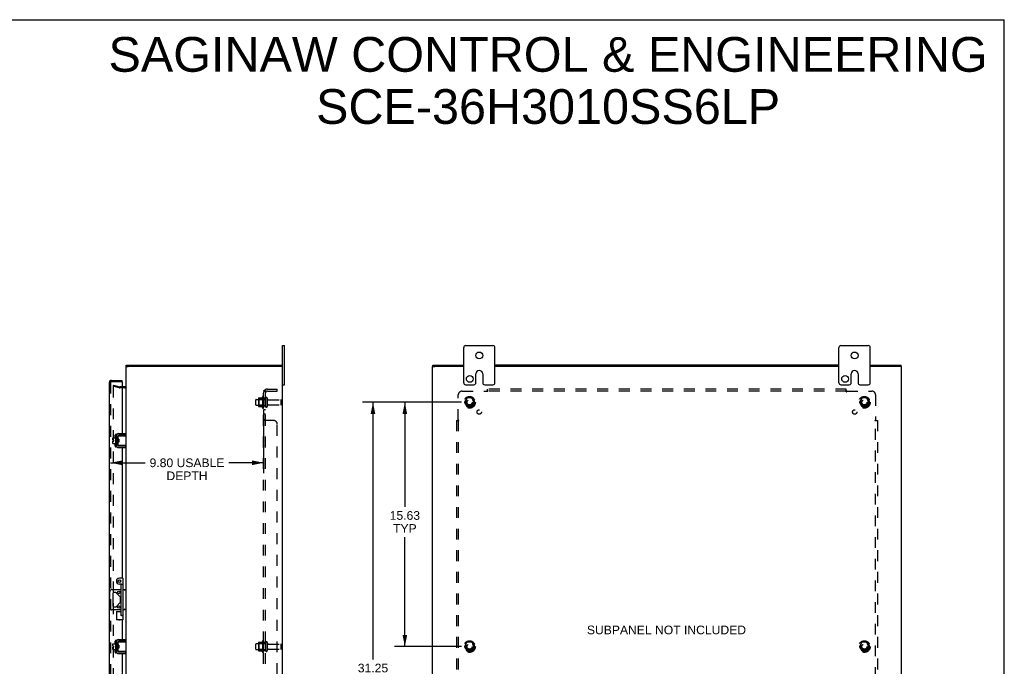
# Model space of a CAD drawing. Header units: inches. Extents: x 0 to 126, y 0 to 81.
# Tile 5 of 5: x 63 to 126, y 40 to 81. Entities that reach past the tile are written whole.
import ezdxf

# ---------------------------------------------------------------- set-up
doc = ezdxf.new("R2010")
doc.units = ezdxf.units.IN
doc.header["$LTSCALE"] = 6.925926
doc.header["$MEASUREMENT"] = 0
doc.linetypes.add('HIDDEN', pattern=[0.2, 0.1, -0.1])
doc.layers.get('0').update_dxf_attribs({"linetype": 'CONTINUOUS'})
for name, color, linetype in [('DEFAULT_2', 8, 'HIDDEN'), ('DIMENSIONS', 7, 'CONTINUOUS'), ('DOOR_ASSEMBLY', 7, 'CONTINUOUS'), ('SUBPANEL', 7, 'CONTINUOUS')]:
    doc.layers.add(name, color=color, linetype=linetype)
doc.styles.get("Standard").update_dxf_attribs({"font": 'arial.ttf'})
doc.dimstyles.new('DIMSTYLE_1', dxfattribs={"dimtxt": 0.555556, "dimasz": 0.740741, "dimexe": 0.09, "dimexo": 0.07, "dimgap": 0.0375, "dimtad": 0, "dimtih": 1, "dimtoh": 1, "dimzin": 4, "dimdsep": 46, "dimtxsty": 'Standard', "dimblk": '_FILLED', "dimblk1": '_FILLED', "dimblk2": '_FILLED', "dimcen": 0.09, "dimadec": 3, "dimazin": 1, "dimtfac": 1, "dimtdec": 3, "dimtofl": 0, "dimtmove": 0, "dimatfit": 3, "dimldrblk": '_FILLED', "dimfxl": 0, "dimtolj": 1, "dimtzin": 4, "dimarcsym": 0})

# ---------------------------------------------------------------- blocks, each defined once
blk = doc.blocks.new('_FILLED')
at = {"color": 0, "linetype": 'ByBlock'}
blk.add_solid([(0, 0), (-1, 0.2), (-1, -0.2)], dxfattribs=at)
blk = doc.blocks.new('*D5')
at = {"layer": 'DIMENSIONS', "color": 2, "linetype": 'Continuous'}
for p, q in [((78.562, 56.533), (78.562, 52.471)), ((68.764, 53.138), (70.995, 53.138)), ((78.562, 53.138), (76.332, 53.138))]:
    blk.add_line(p, q, dxfattribs=at)
at = {"layer": 'DIMENSIONS', "color": 2, "linetype": 'Continuous', "xscale": 0.7407407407, "yscale": 0.7407407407, "zscale": 0.7407407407, "rotation": 180}
blk.add_blockref('_FILLED', (68.764, 53.138), dxfattribs=at)
at = {"layer": 'DIMENSIONS', "color": 2, "linetype": 'Continuous', "xscale": 0.7407407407, "yscale": 0.7407407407, "zscale": 0.7407407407}
blk.add_blockref('_FILLED', (78.562, 53.138), dxfattribs=at)
at = {"layer": 'DIMENSIONS', "color": 2, "linetype": 'Continuous', "insert": (73.663, 53.416), "char_height": 0.55556, "width": 4.78108, "attachment_point": 2, "line_spacing_factor": 0.9}
blk.add_mtext('9.80 USABLE\\PDEPTH', dxfattribs=at)
blk = doc.blocks.new('*D10')
at = {"layer": 'DIMENSIONS', "color": 2, "linetype": 'Continuous'}
for p, q in [((91.21, 57.005), (86.926, 57.005)), ((87.593, 57.005), (87.593, 50.325)), ((87.593, 41.38), (87.593, 48.38)), ((91.21, 41.38), (86.926, 41.38))]:
    blk.add_line(p, q, dxfattribs=at)
at = {"layer": 'DIMENSIONS', "color": 2, "linetype": 'Continuous', "xscale": 0.7407407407, "yscale": 0.7407407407, "zscale": 0.7407407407}
for p, rotation in [((87.593, 57.005), 90), ((87.593, 41.38), 270)]:
    blk.add_blockref('_FILLED', p, dxfattribs=dict(at, rotation=rotation))
at = {"layer": 'DIMENSIONS', "color": 2, "linetype": 'Continuous', "insert": (87.593, 50.047), "char_height": 0.5556, "width": 1.94135, "attachment_point": 2, "line_spacing_factor": 0.9}
blk.add_mtext('15.63\\PTYP', dxfattribs=at)
blk = doc.blocks.new('*D11')
at = {"layer": 'DIMENSIONS', "color": 2, "linetype": 'Continuous'}
for p, q in [((91.21, 57.005), (84.888, 57.005)), ((85.555, 57.005), (85.555, 40.565)), ((85.555, 25.755), (85.555, 39.454)), ((91.21, 25.755), (84.888, 25.755))]:
    blk.add_line(p, q, dxfattribs=at)
at = {"layer": 'DIMENSIONS', "color": 2, "linetype": 'Continuous', "xscale": 0.7407407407, "yscale": 0.7407407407, "zscale": 0.7407407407}
for p, rotation in [((85.555, 57.005), 90), ((85.555, 25.755), 270)]:
    blk.add_blockref('_FILLED', p, dxfattribs=dict(at, rotation=rotation))
at = {"layer": 'DIMENSIONS', "color": 2, "linetype": 'Continuous', "insert": (85.555, 40.287), "char_height": 0.5556, "width": 1.94135, "attachment_point": 2, "line_spacing_factor": 0.9}
blk.add_mtext('31.25', dxfattribs=at)

msp = doc.modelspace()

# ---------------------------------------------------------------- linework, layer by layer
at = {"color": 7, "linetype": 'Continuous'}
for p, q in [((0, 81.481), (125.926, 81.481)), ((125.926, 0), (125.926, 81.481)), ((79.762, 60.63), (79.897, 60.63)), ((79.897, 58.13), (79.897, 60.63)), ((91.354, 58.255), (91.354, 60.505)), ((91.479, 60.63), (93.229, 60.63)), ((93.354, 58.255), (93.354, 60.505)), ((115.354, 58.255), (115.354, 60.505)), ((115.479, 60.63), (117.229, 60.63)), ((117.354, 58.255), (117.354, 60.505)), ((69.762, 59.305), (69.907, 59.305)), ((69.782, 59.305), (69.782, 59.38)), ((79.762, 59.305), (79.615, 59.305)), ((79.732, 59.305), (79.732, 59.38)), ((89.354, 59.305), (89.504, 59.305)), ((89.379, 59.305), (89.379, 59.38)), ((119.354, 59.305), (119.204, 59.305)), ((119.329, 59.305), (119.329, 59.38)), ((92.135, 58.255), (92.135, 58.818)), ((92.572, 58.818), (92.572, 58.255)), ((116.135, 58.255), (116.135, 58.818)), ((116.572, 58.818), (116.572, 58.255)), ((79.762, 58.13), (79.897, 58.13)), ((91.479, 58.13), (92.01, 58.13)), ((92.697, 58.13), (93.229, 58.13)), ((115.479, 58.13), (116.01, 58.13)), ((116.697, 58.13), (117.229, 58.13)), ((69.085, 54.799), (69.085, 54.312)), ((69.095, 54.809), (69.115, 54.809)), ((69.125, 54.869), (69.128, 54.869)), ((69.229, 54.838), (69.229, 54.273)), ((69.233, 54.673), (69.233, 54.858)), ((69.243, 54.868), (69.762, 54.868)), ((69.729, 54.898), (69.289, 54.898)), ((69.729, 54.898), (69.729, 55.002)), ((69.762, 54.243), (69.762, 54.868)), ((68.91, 54.589), (68.91, 54.725)), ((68.91, 54.589), (68.978, 54.589)), ((68.91, 54.375), (68.91, 54.521)), ((68.91, 54.521), (68.978, 54.521)), ((68.92, 54.735), (69.085, 54.735)), ((68.92, 54.365), (69.085, 54.365)), ((68.978, 54.521), (68.978, 54.589)), ((69.095, 54.302), (69.115, 54.302)), ((69.125, 54.242), (69.128, 54.242)), ((69.233, 54.667), (69.229, 54.674)), ((69.229, 54.466), (69.236, 54.454)), ((69.233, 54.253), (69.233, 54.438)), ((69.237, 54.568), (69.235, 54.59)), ((69.293, 54.648), (69.243, 54.648)), ((69.293, 54.463), (69.243, 54.463)), ((69.762, 54.243), (69.243, 54.243)), ((69.251, 54.636), (69.244, 54.648)), ((69.256, 54.648), (69.25, 54.638)), ((69.269, 54.463), (69.275, 54.473)), ((69.274, 54.475), (69.281, 54.463)), ((69.287, 54.568), (69.285, 54.589)), ((69.289, 54.213), (69.729, 54.213)), ((69.293, 54.648), (69.293, 54.463)), ((69.69, 54.25), (69.682, 54.253)), ((69.729, 54.213), (69.729, 54.109)), ((68.726, 43.849), (68.726, 44.911)), ((68.851, 45.036), (69.447, 45.036)), ((68.917, 44.783), (68.917, 43.978)), ((69.079, 44.845), (68.979, 44.845)), ((69.389, 44.561), (69.123, 44.827)), ((69.587, 45.036), (69.762, 45.036)), ((69.123, 43.934), (69.389, 44.2)), ((69.407, 44.244), (69.407, 44.517)), ((69.447, 43.724), (68.851, 43.724)), ((68.979, 43.915), (69.079, 43.915)), ((69.762, 43.724), (69.587, 43.724)), ((68.92, 41.56), (69.085, 41.56)), ((69.085, 41.624), (69.085, 41.137)), ((69.095, 41.634), (69.115, 41.634)), ((69.125, 41.694), (69.128, 41.694)), ((69.229, 41.663), (69.229, 41.098)), ((69.233, 41.498), (69.233, 41.683)), ((69.243, 41.693), (69.762, 41.693)), ((69.729, 41.723), (69.289, 41.723)), ((69.729, 41.723), (69.729, 41.827)), ((69.762, 41.068), (69.762, 41.693)), ((68.91, 41.414), (68.91, 41.55)), ((68.91, 41.414), (68.978, 41.414)), ((68.91, 41.2), (68.91, 41.346)), ((68.91, 41.346), (68.978, 41.346)), ((68.92, 41.19), (69.085, 41.19)), ((68.978, 41.346), (68.978, 41.414)), ((69.095, 41.127), (69.115, 41.127)), ((69.125, 41.067), (69.128, 41.067)), ((69.233, 41.492), (69.229, 41.499)), ((69.229, 41.291), (69.236, 41.279)), ((69.233, 41.078), (69.233, 41.263)), ((69.237, 41.393), (69.235, 41.415)), ((69.293, 41.473), (69.243, 41.473)), ((69.293, 41.288), (69.243, 41.288)), ((69.762, 41.068), (69.243, 41.068)), ((69.251, 41.461), (69.244, 41.473)), ((69.256, 41.473), (69.25, 41.463)), ((69.269, 41.288), (69.275, 41.298)), ((69.274, 41.3), (69.281, 41.288)), ((69.287, 41.393), (69.285, 41.414)), ((69.289, 41.038), (69.729, 41.038)), ((69.293, 41.473), (69.293, 41.288)), ((69.69, 41.075), (69.682, 41.078)), ((69.729, 41.038), (69.729, 40.934))]:
    msp.add_line(p, q, dxfattribs=at)
at = {"color": 3, "linetype": 'Continuous'}
for p, q in [((79.762, 22.13), (79.762, 60.63)), ((69.762, 54.868), (69.762, 59.305)), ((69.782, 59.38), (79.732, 59.38)), ((79.607, 59.305), (69.917, 59.305)), ((89.354, 23.455), (89.354, 59.305)), ((89.379, 59.38), (91.354, 59.38)), ((91.354, 59.305), (89.509, 59.305)), ((115.354, 59.38), (93.354, 59.38)), ((115.354, 59.305), (93.354, 59.305)), ((117.354, 59.38), (119.329, 59.38)), ((119.199, 59.305), (117.354, 59.305)), ((119.354, 23.455), (119.354, 59.305)), ((69.692, 58.005), (69.514, 58.005)), ((69.125, 54.869), (69.125, 54.242)), ((69.289, 55.002), (69.729, 55.002)), ((69.762, 41.693), (69.762, 54.243)), ((69.289, 54.109), (69.729, 54.109)), ((69.125, 41.694), (69.125, 41.067)), ((69.289, 41.827), (69.729, 41.827)), ((69.289, 40.934), (69.729, 40.934)), ((69.762, 28.518), (69.762, 41.068))]:
    msp.add_line(p, q, dxfattribs=at)
at = {"color": 7, "linetype": 'Continuous'}
for points in [[(69.682, 54.858), (69.69, 54.86), (69.693, 54.862), (69.696, 54.863), (69.699, 54.864), (69.702, 54.864), (69.705, 54.865), (69.708, 54.866), (69.71, 54.866), (69.713, 54.867), (69.715, 54.867), (69.717, 54.868), (69.719, 54.868), (69.721, 54.868)], [(69.235, 54.59), (69.234, 54.6), (69.234, 54.61), (69.233, 54.62), (69.232, 54.629), (69.232, 54.637), (69.231, 54.645), (69.23, 54.652), (69.23, 54.659), (69.229, 54.665), (69.229, 54.665)], [(69.233, 54.673), (69.233, 54.671), (69.233, 54.669), (69.233, 54.668), (69.233, 54.666), (69.234, 54.665), (69.234, 54.663), (69.234, 54.662), (69.234, 54.66), (69.235, 54.659), (69.235, 54.658), (69.235, 54.657), (69.236, 54.656), (69.236, 54.655), (69.237, 54.654), (69.237, 54.653), (69.238, 54.652), (69.238, 54.651), (69.239, 54.65), (69.239, 54.65), (69.24, 54.649), (69.241, 54.649), (69.241, 54.648), (69.242, 54.648), (69.243, 54.648)], [(69.243, 54.463), (69.242, 54.463), (69.241, 54.462), (69.241, 54.462), (69.24, 54.462), (69.239, 54.461), (69.239, 54.46), (69.238, 54.46), (69.238, 54.459), (69.237, 54.458), (69.237, 54.457), (69.236, 54.456), (69.236, 54.455), (69.235, 54.454), (69.235, 54.453), (69.235, 54.452), (69.234, 54.45), (69.234, 54.449), (69.234, 54.448), (69.234, 54.446), (69.233, 54.445), (69.233, 54.443), (69.233, 54.442), (69.233, 54.44), (69.233, 54.438)], [(69.239, 54.525), (69.238, 54.547), (69.237, 54.568)], [(69.244, 54.463), (69.243, 54.469), (69.243, 54.477), (69.242, 54.486), (69.241, 54.495), (69.241, 54.505), (69.24, 54.515), (69.239, 54.525)], [(69.26, 54.576), (69.26, 54.583), (69.259, 54.591), (69.258, 54.598), (69.257, 54.605), (69.256, 54.611), (69.256, 54.617), (69.255, 54.622), (69.254, 54.626), (69.253, 54.63), (69.252, 54.633), (69.252, 54.635), (69.251, 54.636)], [(69.264, 54.535), (69.263, 54.551), (69.262, 54.56), (69.26, 54.576)], [(69.274, 54.475), (69.273, 54.476), (69.272, 54.478), (69.271, 54.481), (69.271, 54.485), (69.27, 54.489), (69.269, 54.494), (69.268, 54.5), (69.267, 54.506), (69.267, 54.513), (69.266, 54.52), (69.265, 54.528), (69.264, 54.535)], [(69.285, 54.589), (69.284, 54.6), (69.284, 54.61), (69.283, 54.62), (69.282, 54.629), (69.282, 54.637), (69.281, 54.645), (69.281, 54.648)], [(69.289, 54.525), (69.288, 54.546), (69.287, 54.568)], [(69.293, 54.476), (69.293, 54.476), (69.292, 54.485), (69.291, 54.494), (69.291, 54.504), (69.29, 54.514), (69.289, 54.525)], [(69.721, 54.243), (69.719, 54.243), (69.717, 54.243), (69.715, 54.243), (69.713, 54.244), (69.71, 54.244), (69.708, 54.245), (69.705, 54.245), (69.702, 54.246), (69.699, 54.247), (69.696, 54.248), (69.693, 54.249), (69.69, 54.25)], [(69.756, 45.036), (69.753, 45.036), (69.749, 45.034), (69.744, 45.032), (69.74, 45.03), (69.735, 45.026), (69.729, 45.023), (69.724, 45.019), (69.718, 45.015), (69.712, 45.01), (69.706, 45.006), (69.7, 45.001), (69.694, 44.996), (69.687, 44.991), (69.681, 44.986), (69.675, 44.981), (69.669, 44.976)], [(69.687, 43.769), (69.675, 43.779), (69.669, 43.784)], [(69.756, 43.724), (69.753, 43.725), (69.749, 43.726), (69.744, 43.728), (69.74, 43.731), (69.735, 43.734), (69.729, 43.738), (69.724, 43.742), (69.718, 43.746), (69.712, 43.75), (69.706, 43.755), (69.7, 43.76), (69.694, 43.765), (69.687, 43.769)], [(69.682, 41.683), (69.69, 41.685), (69.693, 41.687), (69.696, 41.688), (69.699, 41.689), (69.702, 41.689), (69.705, 41.69), (69.708, 41.691), (69.71, 41.691), (69.713, 41.692), (69.715, 41.692), (69.717, 41.693), (69.719, 41.693), (69.721, 41.693)], [(69.235, 41.415), (69.234, 41.425), (69.234, 41.435), (69.233, 41.445), (69.232, 41.454), (69.232, 41.462), (69.231, 41.47), (69.23, 41.477), (69.23, 41.484), (69.229, 41.49), (69.229, 41.49)], [(69.233, 41.498), (69.233, 41.496), (69.233, 41.494), (69.233, 41.493), (69.233, 41.491), (69.234, 41.49), (69.234, 41.488), (69.234, 41.487), (69.234, 41.485), (69.235, 41.484), (69.235, 41.483), (69.235, 41.482), (69.236, 41.481), (69.236, 41.48), (69.237, 41.479), (69.237, 41.478), (69.238, 41.477), (69.238, 41.476), (69.239, 41.475), (69.239, 41.475), (69.24, 41.474), (69.241, 41.474), (69.241, 41.473), (69.242, 41.473), (69.243, 41.473)], [(69.243, 41.288), (69.242, 41.288), (69.241, 41.287), (69.241, 41.287), (69.24, 41.287), (69.239, 41.286), (69.239, 41.285), (69.238, 41.285), (69.238, 41.284), (69.237, 41.283), (69.237, 41.282), (69.236, 41.281), (69.236, 41.28), (69.235, 41.279), (69.235, 41.278), (69.235, 41.277), (69.234, 41.275), (69.234, 41.274), (69.234, 41.273), (69.234, 41.271), (69.233, 41.27), (69.233, 41.268), (69.233, 41.267), (69.233, 41.265), (69.233, 41.263)], [(69.239, 41.35), (69.238, 41.372), (69.237, 41.393)], [(69.244, 41.288), (69.243, 41.294), (69.243, 41.302), (69.242, 41.311), (69.241, 41.32), (69.241, 41.33), (69.24, 41.34), (69.239, 41.35)], [(69.26, 41.401), (69.26, 41.408), (69.259, 41.416), (69.258, 41.423), (69.257, 41.43), (69.256, 41.436), (69.256, 41.442), (69.255, 41.447), (69.254, 41.451), (69.253, 41.455), (69.252, 41.458), (69.252, 41.46), (69.251, 41.461)], [(69.264, 41.36), (69.263, 41.376), (69.262, 41.385), (69.26, 41.401)], [(69.274, 41.3), (69.273, 41.301), (69.272, 41.303), (69.271, 41.306), (69.271, 41.31), (69.27, 41.314), (69.269, 41.319), (69.268, 41.325), (69.267, 41.331), (69.267, 41.338), (69.266, 41.345), (69.265, 41.353), (69.264, 41.36)], [(69.285, 41.414), (69.284, 41.425), (69.284, 41.435), (69.283, 41.445), (69.282, 41.454), (69.282, 41.462), (69.281, 41.47), (69.281, 41.473)], [(69.289, 41.35), (69.288, 41.371), (69.287, 41.393)], [(69.293, 41.301), (69.293, 41.301), (69.292, 41.31), (69.291, 41.319), (69.291, 41.329), (69.29, 41.339), (69.289, 41.35)], [(69.721, 41.068), (69.719, 41.068), (69.717, 41.068), (69.715, 41.068), (69.713, 41.069), (69.71, 41.069), (69.708, 41.07), (69.705, 41.07), (69.702, 41.071), (69.699, 41.072), (69.696, 41.073), (69.693, 41.074), (69.69, 41.075)]]:
    msp.add_lwpolyline(points, dxfattribs=at)
for centre, radius in [((92.354, 60.005), 0.219), ((116.354, 60.005), 0.219), ((91.745, 58.505), 0.219), ((115.745, 58.505), 0.219), ((69.298, 44.845), 0.08), ((69.298, 43.915), 0.08)]:
    msp.add_circle(centre, radius, dxfattribs=at)
for centre, radius, start, end in [((91.479, 60.505), 0.125, 90, 180), ((93.229, 60.505), 0.125, 0, 90), ((115.479, 60.505), 0.125, 90, 180), ((117.229, 60.505), 0.125, 0, 90), ((92.354, 58.818), 0.219, 0, 180), ((116.354, 58.818), 0.219, 0, 180), ((91.479, 58.255), 0.125, 180, 270), ((92.01, 58.255), 0.125, 270.00009, 360), ((92.697, 58.255), 0.125, 180, 269.99991), ((93.229, 58.255), 0.125, 270, 360), ((115.479, 58.255), 0.125, 180, 270), ((116.01, 58.255), 0.125, 270.00009, 360), ((116.697, 58.255), 0.125, 180, 269.99991), ((117.229, 58.255), 0.125, 270, 360), ((69.095, 54.799), 0.01, 90, 180), ((69.115, 54.799), 0.01, 0, 90), ((69.289, 54.838), 0.06, 90, 180), ((69.243, 54.858), 0.01, 90, 144.8477), ((68.92, 54.725), 0.01, 90, 180), ((68.92, 54.375), 0.01, 180, 270), ((69.095, 54.312), 0.01, 180, 270), ((69.115, 54.312), 0.01, 270, 360), ((69.289, 54.273), 0.06, 180, 270), ((69.243, 54.253), 0.01, 180, 189.02248), ((69.243, 54.253), 0.01, 214.70761, 270), ((68.851, 44.911), 0.125, 90, 180), ((68.979, 44.783), 0.0625, 90, 180), ((69.079, 44.783), 0.0625, 45, 90), ((69.344, 44.517), 0.0625, 0, 45), ((69.344, 44.244), 0.0625, 315, 360), ((68.851, 43.849), 0.125, 180, 270), ((68.979, 43.978), 0.0625, 180, 270), ((69.079, 43.978), 0.0625, 270, 315), ((68.92, 41.55), 0.01, 90, 180), ((69.095, 41.624), 0.01, 90, 180), ((69.115, 41.624), 0.01, 0, 90), ((69.289, 41.663), 0.06, 90, 180), ((69.243, 41.683), 0.01, 90, 144.8477), ((68.92, 41.2), 0.01, 180, 270), ((69.095, 41.137), 0.01, 180, 270), ((69.115, 41.137), 0.01, 270, 360), ((69.289, 41.098), 0.06, 180, 270), ((69.243, 41.078), 0.01, 214.84384, 270)]:
    msp.add_arc(centre, radius, start, end, dxfattribs=at)
at = {"color": 3, "linetype": 'Continuous'}
for centre, radius, start, end in [((69.692, 58.075), 0.07, 270, 360), ((69.289, 54.838), 0.164, 90, 180), ((69.289, 54.273), 0.164, 180, 270), ((69.289, 41.663), 0.164, 90, 180), ((69.289, 41.098), 0.164, 180, 270)]:
    msp.add_arc(centre, radius, start, end, dxfattribs=at)
at = {"layer": 'DEFAULT_2', "color": 8, "linetype": 'HIDDEN'}
for p, q in [((68.969, 58.11), (68.95, 58.037)), ((69.334, 57.934), (68.95, 58.037)), ((68.95, 58.007), (68.95, 58.005)), ((68.95, 58.005), (68.95, 24.756)), ((68.969, 58.025), (68.968, 58.025)), ((68.969, 58.11), (69.354, 58.007)), ((69.514, 58.005), (69.364, 58.005)), ((69.692, 57.93), (69.364, 57.93)), ((78.492, 57.361), (78.492, 56.65)), ((78.562, 57.339), (78.562, 56.671)), ((78.062, 56.848), (78.062, 57.163)), ((78.092, 57.193), (78.687, 57.193)), ((78.092, 56.818), (78.687, 56.818)), ((78.226, 57.261), (78.226, 56.75)), ((78.246, 57.189), (78.226, 57.209)), ((78.246, 56.822), (78.226, 56.802)), ((78.237, 57.283), (78.465, 57.283)), ((78.237, 56.728), (78.465, 56.728)), ((78.246, 57.189), (78.246, 56.822)), ((78.542, 57.189), (78.246, 57.189)), ((78.542, 56.822), (78.246, 56.822)), ((78.542, 57.189), (78.562, 57.209)), ((78.542, 57.189), (78.542, 56.822)), ((78.542, 56.822), (78.562, 56.802)), ((78.687, 57.263), (78.687, 56.748)), ((78.797, 57.263), (78.797, 56.748)), ((78.86, 57.17), (79.657, 57.17)), ((78.86, 56.84), (79.657, 56.84)), ((79.687, 56.87), (79.687, 57.14)), ((91.566, 57.278), (91.411, 57.01)), ((91.411, 57), (91.566, 56.733)), ((91.883, 57.283), (91.574, 57.283)), ((91.883, 56.728), (91.574, 56.728)), ((92.046, 57.01), (91.892, 57.278)), ((91.892, 56.733), (92.046, 57)), ((116.816, 57.278), (116.661, 57.01)), ((116.661, 57), (116.816, 56.733)), ((117.133, 57.283), (116.824, 57.283)), ((117.133, 56.728), (116.824, 56.728)), ((117.296, 57.01), (117.142, 57.278)), ((117.142, 56.733), (117.296, 57)), ((78.092, 41.568), (78.687, 41.568)), ((78.226, 41.636), (78.226, 41.125)), ((78.246, 41.564), (78.226, 41.584)), ((78.237, 41.658), (78.465, 41.658)), ((78.542, 41.564), (78.246, 41.564)), ((78.246, 41.564), (78.246, 41.197)), ((78.492, 41.736), (78.492, 41.025)), ((78.542, 41.564), (78.562, 41.584)), ((78.542, 41.564), (78.542, 41.197)), ((78.562, 41.714), (78.562, 41.046)), ((78.687, 41.638), (78.687, 41.123)), ((78.797, 41.638), (78.797, 41.123)), ((91.566, 41.653), (91.411, 41.385)), ((91.883, 41.658), (91.574, 41.658)), ((92.046, 41.385), (91.892, 41.653)), ((116.816, 41.653), (116.661, 41.385)), ((117.133, 41.658), (116.824, 41.658)), ((117.296, 41.385), (117.142, 41.653)), ((78.062, 41.223), (78.062, 41.538)), ((78.092, 41.193), (78.687, 41.193)), ((78.246, 41.197), (78.226, 41.177)), ((78.237, 41.103), (78.465, 41.103)), ((78.542, 41.197), (78.246, 41.197)), ((78.542, 41.197), (78.562, 41.177)), ((78.86, 41.545), (79.657, 41.545)), ((78.86, 41.215), (79.657, 41.215)), ((79.687, 41.245), (79.687, 41.515)), ((91.411, 41.375), (91.566, 41.108)), ((91.883, 41.103), (91.574, 41.103)), ((91.892, 41.108), (92.046, 41.375)), ((116.661, 41.375), (116.816, 41.108)), ((117.133, 41.103), (116.824, 41.103)), ((117.142, 41.108), (117.296, 41.375))]:
    msp.add_line(p, q, dxfattribs=at)
for points in [[(68.968, 58.025), (68.966, 58.025), (68.964, 58.024), (68.962, 58.023), (68.961, 58.023), (68.959, 58.022), (68.957, 58.021), (68.956, 58.019), (68.954, 58.018), (68.953, 58.016), (68.952, 58.014), (68.951, 58.013), (68.951, 58.011), (68.95, 58.009), (68.95, 58.007)], [(68.974, 58.024), (68.972, 58.025), (68.97, 58.025), (68.969, 58.025)]]:
    msp.add_lwpolyline(points, dxfattribs=at)
for centre, radius in [((91.729, 57.005), 0.372), ((91.729, 57.005), 0.356), ((91.729, 57.005), 0.312), ((116.979, 57.005), 0.372), ((116.979, 57.005), 0.356), ((116.979, 57.005), 0.312), ((91.729, 57.005), 0.204), ((91.729, 57.005), 0.188), ((91.729, 57.005), 0.183), ((91.729, 57.005), 0.165), ((116.979, 57.005), 0.204), ((116.979, 57.005), 0.188), ((116.979, 57.005), 0.183), ((116.979, 57.005), 0.165), ((91.729, 41.38), 0.372), ((91.729, 41.38), 0.356), ((91.729, 41.38), 0.312), ((91.729, 41.38), 0.204), ((91.729, 41.38), 0.188), ((91.729, 41.38), 0.183), ((116.979, 41.38), 0.372), ((116.979, 41.38), 0.356), ((116.979, 41.38), 0.312), ((116.979, 41.38), 0.204), ((116.979, 41.38), 0.188), ((116.979, 41.38), 0.183), ((91.729, 41.38), 0.165), ((116.979, 41.38), 0.165)]:
    msp.add_circle(centre, radius, dxfattribs=at)
for centre, radius, start, end in [((69.364, 58.045), 0.115, 255, 270), ((69.364, 58.045), 0.04, 255, 270), ((69.692, 58.075), 0.145, 270, 317.01419), ((79.093, 57.005), 0.698, 149.33687, 156.03207), ((78.524, 57.339), 0.0384, 0, 145.55034), ((78.742, 57.263), 0.055, 0, 180), ((78.092, 57.163), 0.03, 90, 180), ((78.092, 56.848), 0.03, 180, 270), ((78.368, 57.261), 0.141, 174.79195, 180), ((78.368, 56.75), 0.141, 180, 185.20805), ((78.237, 57.273), 0.01, 90, 174.80617), ((78.237, 56.738), 0.01, 185.19383, 270), ((78.446, 57.293), 0.01, 270, 336.03207), ((78.446, 56.718), 0.01, 23.96793, 90), ((79.093, 57.005), 0.698, 203.96793, 210.66313), ((78.524, 56.671), 0.0384, 214.44966, 360), ((78.742, 56.748), 0.055, 180, 360), ((78.86, 57.233), 0.0625, 180, 270), ((78.86, 56.778), 0.0625, 90, 180), ((79.657, 57.14), 0.03, 360, 90), ((79.657, 56.87), 0.03, 270, 0), ((91.42, 57.005), 0.01, 150.01268, 209.98829), ((91.574, 57.273), 0.01, 90.01235, 149.98915), ((91.574, 56.738), 0.01, 210.01204, 269.98872), ((91.883, 57.273), 0.01, 30.01204, 89.98872), ((91.883, 56.738), 0.01, 270.01235, 329.98915), ((92.038, 57.005), 0.01, 330.01268, 29.98829), ((116.67, 57.005), 0.01, 150.01268, 209.98829), ((116.824, 57.273), 0.01, 90.01235, 149.98915), ((116.824, 56.738), 0.01, 210.01204, 269.98872), ((117.133, 57.273), 0.01, 30.01204, 89.98872), ((117.133, 56.738), 0.01, 270.01235, 329.98915), ((117.288, 57.005), 0.01, 330.01268, 29.98829), ((78.092, 41.538), 0.03, 90, 180), ((78.368, 41.636), 0.141, 174.79195, 180), ((78.237, 41.648), 0.01, 90, 174.80617), ((78.446, 41.668), 0.01, 270, 336.03207), ((79.093, 41.38), 0.698, 149.33687, 156.03207), ((78.524, 41.714), 0.0384, 0, 145.55034), ((78.742, 41.638), 0.055, 0, 180), ((78.86, 41.608), 0.0625, 180, 270), ((91.574, 41.648), 0.01, 90.01235, 149.98915), ((91.883, 41.648), 0.01, 30.01204, 89.98872), ((116.824, 41.648), 0.01, 90.01235, 149.98915), ((117.133, 41.648), 0.01, 30.01204, 89.98872), ((78.092, 41.223), 0.03, 180, 270), ((78.368, 41.125), 0.141, 180, 185.20805), ((78.237, 41.113), 0.01, 185.19383, 270), ((78.446, 41.093), 0.01, 23.96793, 90), ((79.093, 41.38), 0.698, 203.96793, 210.66313), ((78.524, 41.046), 0.0384, 214.44966, 360), ((78.742, 41.123), 0.055, 180, 360), ((78.86, 41.153), 0.0625, 90, 180), ((79.657, 41.515), 0.03, 360, 90), ((79.657, 41.245), 0.03, 270, 0), ((91.42, 41.38), 0.01, 150.01268, 209.98829), ((91.574, 41.113), 0.01, 210.01204, 269.98872), ((91.883, 41.113), 0.01, 270.01235, 329.98915), ((92.038, 41.38), 0.01, 330.01268, 29.98829), ((116.67, 41.38), 0.01, 150.01268, 209.98829), ((116.824, 41.113), 0.01, 210.01204, 269.98872), ((117.133, 41.113), 0.01, 270.01235, 329.98915), ((117.288, 41.38), 0.01, 330.01268, 29.98829)]:
    msp.add_arc(centre, radius, start, end, dxfattribs=at)
at = {"layer": 'DOOR_ASSEMBLY', "color": 3, "linetype": 'Continuous'}
for p, q in [((68.689, 58.267), (68.689, 24.494)), ((68.834, 58.412), (69.514, 58.412)), ((69.514, 58.321), (69.514, 55.002)), ((69.073, 54.735), (69.073, 54.912)), ((69.123, 54.962), (69.179, 54.962)), ((69.229, 54.845), (69.229, 54.673)), ((69.514, 54.898), (69.514, 54.868)), ((69.073, 54.199), (69.073, 54.365)), ((69.179, 54.149), (69.123, 54.149)), ((69.229, 54.465), (69.229, 54.266)), ((69.514, 54.243), (69.514, 54.213)), ((69.514, 54.109), (69.514, 45.755)), ((69.514, 43.093), (69.514, 41.827)), ((69.073, 41.56), (69.073, 41.737)), ((69.123, 41.787), (69.179, 41.787)), ((69.229, 41.67), (69.229, 41.498)), ((69.514, 41.723), (69.514, 41.693)), ((69.073, 41.024), (69.073, 41.19)), ((69.179, 40.974), (69.123, 40.974)), ((69.229, 41.29), (69.229, 41.091)), ((69.514, 41.068), (69.514, 41.038)), ((69.514, 40.934), (69.514, 28.652))]:
    msp.add_line(p, q, dxfattribs=at)
at = {"layer": 'DOOR_ASSEMBLY', "color": 8, "linetype": 'HIDDEN'}
for p, q in [((68.764, 58.267), (68.764, 24.494)), ((68.834, 58.337), (69.499, 58.337))]:
    msp.add_line(p, q, dxfattribs=at)
at = {"layer": 'DOOR_ASSEMBLY', "color": 7, "linetype": 'Continuous'}
for p, q in [((69.514, 58.337), (69.499, 58.337)), ((69.514, 58.337), (69.514, 58.412)), ((69.557, 45.755), (69.337, 45.755)), ((69.417, 45.38), (69.337, 45.38)), ((69.447, 43.41), (69.447, 45.35)), ((69.477, 45.38), (69.557, 45.38)), ((69.587, 43.093), (69.587, 45.725)), ((69.149, 43.63), (69.149, 43.093)), ((69.149, 43.63), (69.447, 43.63)), ((69.587, 43.093), (69.149, 43.093)), ((69.469, 43.38), (69.557, 43.38))]:
    msp.add_line(p, q, dxfattribs=at)
for points in [[(69.149, 43.63), (69.15, 43.63), (69.15, 43.63), (69.151, 43.628), (69.171, 43.609)], [(69.171, 43.609), (69.175, 43.605), (69.179, 43.6)], [(69.149, 43.093), (69.15, 43.093), (69.15, 43.094), (69.151, 43.095), (69.171, 43.114)], [(69.171, 43.114), (69.175, 43.118), (69.179, 43.123)], [(69.417, 43.41), (69.423, 43.404), (69.43, 43.398), (69.437, 43.393), (69.443, 43.388), (69.45, 43.385), (69.456, 43.382), (69.463, 43.381), (69.469, 43.38)], [(69.566, 43.114), (69.561, 43.118), (69.557, 43.123)], [(69.587, 43.093), (69.587, 43.093), (69.586, 43.094), (69.585, 43.095), (69.566, 43.114)]]:
    msp.add_lwpolyline(points, dxfattribs=at)
for radius in [0.085, 0.08]:
    msp.add_circle((69.337, 45.568), radius, dxfattribs=at)
at = {"layer": 'DOOR_ASSEMBLY', "color": 3, "linetype": 'Continuous'}
for centre, radius, start, end in [((68.834, 58.267), 0.145, 90, 180), ((69.499, 58.321), 0.0156, 0, 90), ((69.123, 54.912), 0.05, 90, 180), ((69.179, 54.912), 0.05, 87.76172, 90), ((69.123, 54.199), 0.05, 180, 270), ((69.179, 54.199), 0.05, 270, 272.23828), ((69.337, 43.193), 0.109, 246.55599, 293.44401), ((69.123, 41.737), 0.05, 90, 180), ((69.179, 41.737), 0.05, 87.76172, 90), ((69.123, 41.024), 0.05, 180, 270), ((69.179, 41.024), 0.05, 270, 272.23828)]:
    msp.add_arc(centre, radius, start, end, dxfattribs=at)
at = {"layer": 'DOOR_ASSEMBLY', "color": 8, "linetype": 'HIDDEN'}
msp.add_arc((68.834, 58.267), 0.07, 90, 180, dxfattribs=at)
at = {"layer": 'DOOR_ASSEMBLY', "color": 7, "linetype": 'Continuous'}
for centre, radius, start, end in [((69.337, 45.568), 0.188, 90, 270), ((69.417, 45.35), 0.03, 359.99872, 89.99336), ((69.477, 45.35), 0.03, 90, 180), ((69.557, 45.725), 0.03, 0, 90), ((69.557, 45.35), 0.03, 0, 90), ((69.477, 43.41), 0.03, 180, 270), ((69.557, 43.41), 0.03, 270, 360)]:
    msp.add_arc(centre, radius, start, end, dxfattribs=at)
at = {"layer": 'SUBPANEL', "color": 8, "linetype": 'HIDDEN'}
for p, q in [((78.562, 25.037), (78.562, 57.724)), ((78.687, 57.724), (78.562, 57.724)), ((78.616, 57.763), (78.713, 57.683)), ((78.64, 57.722), (78.641, 57.722)), ((78.641, 57.722), (78.642, 57.721)), ((78.642, 57.721), (78.644, 57.721)), ((78.644, 57.721), (78.645, 57.721)), ((78.645, 57.721), (78.647, 57.72)), ((78.647, 57.72), (78.648, 57.72)), ((78.648, 57.72), (78.649, 57.719)), ((78.649, 57.719), (78.651, 57.719)), ((78.651, 57.719), (78.652, 57.718)), ((78.652, 57.718), (78.654, 57.718)), ((78.654, 57.718), (78.656, 57.717)), ((78.656, 57.717), (78.657, 57.717)), ((78.657, 57.717), (78.659, 57.716)), ((78.687, 25.037), (78.687, 57.724)), ((78.688, 57.704), (78.687, 57.704)), ((78.799, 57.849), (79.437, 57.849)), ((78.799, 57.724), (79.437, 57.724)), ((79.437, 57.724), (79.437, 57.849)), ((91.01, 55.884), (91.01, 57.474)), ((91.26, 57.724), (92.85, 57.724)), ((92.864, 57.738), (92.86, 57.735)), ((92.868, 57.743), (92.864, 57.738)), ((92.885, 57.683), (92.885, 57.849)), ((115.822, 57.849), (92.885, 57.849)), ((115.822, 57.724), (92.885, 57.724)), ((115.822, 57.683), (115.822, 57.849)), ((115.858, 57.724), (117.447, 57.724)), ((117.697, 57.474), (117.697, 55.884)), ((78.687, 57.255), (78.562, 57.255)), ((78.687, 56.755), (78.562, 56.755)), ((78.687, 56.527), (78.562, 56.527)), ((78.687, 56.246), (78.562, 56.246)), ((78.687, 55.884), (78.562, 55.884)), ((78.565, 55.877), (78.564, 55.879)), ((78.568, 55.874), (78.566, 55.876)), ((78.61, 55.853), (78.607, 55.855)), ((79.187, 55.849), (78.616, 55.849)), ((78.687, 55.883), (78.687, 55.884)), ((78.708, 55.864), (78.707, 55.865)), ((78.712, 55.859), (78.711, 55.86)), ((78.713, 55.856), (78.713, 55.857)), ((78.713, 55.853), (78.713, 55.855)), ((79.437, 27.162), (79.437, 55.599)), ((90.885, 55.849), (90.885, 26.912)), ((90.885, 55.849), (91.051, 55.849)), ((91.01, 55.849), (91.01, 26.912)), ((117.657, 55.849), (117.822, 55.849)), ((117.697, 26.912), (117.697, 55.849)), ((117.712, 55.871), (117.709, 55.874)), ((117.716, 55.866), (117.712, 55.871)), ((117.822, 55.849), (117.822, 26.912)), ((78.687, 41.63), (78.562, 41.63)), ((78.687, 41.13), (78.562, 41.13))]:
    msp.add_line(p, q, dxfattribs=at)
for points in [[(78.585, 57.744), (78.582, 57.743), (78.579, 57.741), (78.576, 57.74), (78.573, 57.738), (78.571, 57.737), (78.568, 57.735), (78.566, 57.733), (78.565, 57.732), (78.564, 57.73), (78.563, 57.728), (78.563, 57.727), (78.562, 57.725), (78.562, 57.724)], [(78.616, 57.763), (78.615, 57.761), (78.613, 57.759), (78.61, 57.757), (78.607, 57.755), (78.605, 57.753), (78.601, 57.752), (78.598, 57.75), (78.595, 57.749), (78.591, 57.747), (78.585, 57.744)], [(78.631, 57.724), (78.63, 57.724), (78.63, 57.724), (78.629, 57.724), (78.629, 57.724), (78.629, 57.724), (78.628, 57.724), (78.628, 57.724), (78.628, 57.724), (78.628, 57.724), (78.628, 57.724)], [(78.628, 57.724), (78.628, 57.724), (78.628, 57.724), (78.628, 57.724), (78.628, 57.724), (78.628, 57.724), (78.629, 57.724), (78.629, 57.724), (78.63, 57.724), (78.63, 57.724), (78.631, 57.724), (78.631, 57.724), (78.631, 57.724), (78.632, 57.724), (78.632, 57.723), (78.633, 57.723), (78.634, 57.723), (78.634, 57.723), (78.635, 57.723), (78.635, 57.723), (78.636, 57.723), (78.636, 57.723), (78.637, 57.723), (78.638, 57.722), (78.638, 57.722), (78.639, 57.722), (78.64, 57.722)], [(78.659, 57.716), (78.661, 57.716), (78.661, 57.715), (78.662, 57.715), (78.663, 57.715), (78.664, 57.714), (78.665, 57.714), (78.666, 57.714), (78.667, 57.713), (78.668, 57.713), (78.669, 57.713), (78.67, 57.712), (78.67, 57.712), (78.671, 57.711), (78.672, 57.711), (78.673, 57.711), (78.674, 57.71), (78.675, 57.71), (78.675, 57.71), (78.676, 57.709), (78.677, 57.709), (78.678, 57.709), (78.678, 57.708), (78.679, 57.708), (78.68, 57.707), (78.681, 57.707), (78.681, 57.707), (78.682, 57.706), (78.683, 57.706), (78.683, 57.706), (78.684, 57.705), (78.685, 57.705), (78.685, 57.705), (78.686, 57.704), (78.686, 57.704), (78.687, 57.704), (78.687, 57.703), (78.688, 57.703), (78.689, 57.703), (78.689, 57.703), (78.689, 57.702), (78.69, 57.702), (78.69, 57.702), (78.691, 57.702), (78.691, 57.701), (78.691, 57.701), (78.691, 57.701)], [(78.702, 57.7), (78.7, 57.702), (78.699, 57.704), (78.697, 57.706), (78.695, 57.708), (78.694, 57.71), (78.692, 57.712), (78.691, 57.714), (78.69, 57.716), (78.689, 57.718), (78.688, 57.72), (78.688, 57.721), (78.687, 57.723), (78.687, 57.724)], [(78.691, 57.701), (78.691, 57.701), (78.691, 57.701), (78.691, 57.701), (78.691, 57.702), (78.69, 57.702), (78.69, 57.702), (78.69, 57.702), (78.689, 57.703), (78.689, 57.703), (78.688, 57.703), (78.688, 57.704)], [(78.691, 57.701), (78.691, 57.701), (78.691, 57.701)], [(78.713, 57.683), (78.713, 57.684), (78.713, 57.684), (78.713, 57.685), (78.713, 57.686), (78.713, 57.687), (78.713, 57.688), (78.712, 57.689), (78.711, 57.69), (78.71, 57.691), (78.709, 57.692), (78.708, 57.694), (78.707, 57.695), (78.705, 57.697), (78.702, 57.7)], [(92.86, 57.735), (92.858, 57.733), (92.857, 57.732), (92.855, 57.73), (92.854, 57.728), (92.852, 57.727), (92.851, 57.725), (92.85, 57.724)], [(92.86, 57.71), (92.858, 57.712), (92.857, 57.714), (92.856, 57.716), (92.854, 57.718), (92.853, 57.72), (92.852, 57.721), (92.851, 57.723), (92.85, 57.724)], [(92.885, 57.683), (92.883, 57.684), (92.882, 57.684), (92.881, 57.685), (92.879, 57.686), (92.878, 57.687), (92.877, 57.688), (92.875, 57.689), (92.874, 57.69), (92.873, 57.691), (92.871, 57.692), (92.87, 57.694), (92.869, 57.695), (92.868, 57.697), (92.867, 57.698), (92.865, 57.7), (92.864, 57.702), (92.863, 57.704), (92.862, 57.706), (92.86, 57.71)], [(92.885, 57.763), (92.884, 57.761), (92.882, 57.759), (92.881, 57.757), (92.879, 57.755), (92.878, 57.753), (92.876, 57.752), (92.875, 57.75), (92.874, 57.749), (92.872, 57.747), (92.871, 57.746), (92.869, 57.744), (92.868, 57.743)], [(115.822, 57.763), (115.824, 57.761), (115.825, 57.759), (115.827, 57.757), (115.828, 57.755), (115.83, 57.753), (115.831, 57.752), (115.832, 57.75), (115.834, 57.749), (115.835, 57.747), (115.837, 57.746), (115.838, 57.744), (115.84, 57.743), (115.846, 57.737)], [(115.822, 57.683), (115.824, 57.684), (115.825, 57.684), (115.827, 57.685), (115.828, 57.686), (115.83, 57.687), (115.831, 57.688), (115.832, 57.689), (115.833, 57.69), (115.835, 57.691), (115.836, 57.692), (115.837, 57.694), (115.838, 57.695), (115.84, 57.697), (115.841, 57.698), (115.842, 57.7), (115.843, 57.702), (115.844, 57.704), (115.846, 57.706)], [(115.846, 57.737), (115.847, 57.735), (115.849, 57.733), (115.851, 57.732), (115.852, 57.73), (115.854, 57.728), (115.855, 57.727), (115.857, 57.725), (115.858, 57.724)], [(115.846, 57.706), (115.848, 57.71), (115.849, 57.712), (115.85, 57.714), (115.852, 57.716), (115.853, 57.718), (115.854, 57.72), (115.856, 57.721), (115.857, 57.723), (115.858, 57.724)], [(78.563, 55.882), (78.562, 55.883), (78.562, 55.884)], [(78.573, 55.871), (78.571, 55.872), (78.568, 55.874), (78.566, 55.876), (78.565, 55.877), (78.564, 55.879), (78.563, 55.881), (78.563, 55.882), (78.562, 55.883), (78.562, 55.884)], [(78.595, 55.86), (78.588, 55.863), (78.585, 55.865), (78.582, 55.866), (78.579, 55.868), (78.576, 55.869), (78.573, 55.871), (78.571, 55.872)], [(78.607, 55.855), (78.605, 55.856), (78.601, 55.858), (78.598, 55.859), (78.595, 55.86)], [(78.616, 55.849), (78.615, 55.85), (78.613, 55.852), (78.61, 55.853)], [(78.616, 55.849), (78.615, 55.85), (78.613, 55.852)], [(78.695, 55.873), (78.694, 55.875), (78.692, 55.876), (78.691, 55.877), (78.69, 55.878), (78.689, 55.88), (78.688, 55.881), (78.688, 55.882), (78.687, 55.883), (78.687, 55.884)], [(78.7, 55.87), (78.697, 55.872), (78.695, 55.873), (78.694, 55.875), (78.692, 55.876), (78.691, 55.877), (78.69, 55.878)], [(78.705, 55.866), (78.704, 55.867), (78.702, 55.869), (78.7, 55.87)], [(78.713, 55.849), (78.713, 55.851), (78.713, 55.852), (78.713, 55.853), (78.713, 55.855), (78.713, 55.856), (78.713, 55.857), (78.712, 55.859), (78.711, 55.86), (78.71, 55.861), (78.709, 55.863), (78.708, 55.864), (78.707, 55.865), (78.705, 55.866), (78.704, 55.867)], [(78.713, 55.849), (78.713, 55.851), (78.713, 55.852)], [(90.971, 55.849), (90.973, 55.85), (90.975, 55.852), (90.977, 55.853), (90.979, 55.855), (90.981, 55.856), (90.982, 55.858), (90.984, 55.859), (90.986, 55.86), (90.987, 55.862), (90.988, 55.863), (90.99, 55.865), (90.991, 55.866), (90.997, 55.872)], [(90.997, 55.872), (90.999, 55.874), (91.001, 55.876), (91.002, 55.877), (91.004, 55.879), (91.006, 55.881), (91.007, 55.882), (91.009, 55.883), (91.01, 55.884)], [(91.028, 55.872), (91.024, 55.875), (91.022, 55.876), (91.02, 55.877), (91.018, 55.878), (91.016, 55.88), (91.014, 55.881), (91.013, 55.882), (91.011, 55.883), (91.01, 55.884)], [(91.051, 55.849), (91.05, 55.851), (91.05, 55.852), (91.049, 55.853), (91.048, 55.855), (91.047, 55.856), (91.047, 55.857), (91.046, 55.859), (91.044, 55.86), (91.043, 55.861), (91.042, 55.863), (91.04, 55.864), (91.039, 55.865), (91.037, 55.866), (91.036, 55.867), (91.034, 55.869), (91.032, 55.87), (91.03, 55.871), (91.028, 55.872)], [(117.657, 55.849), (117.657, 55.851), (117.658, 55.852), (117.658, 55.853), (117.659, 55.855), (117.66, 55.856), (117.661, 55.857), (117.662, 55.859), (117.663, 55.86), (117.664, 55.861), (117.666, 55.863), (117.667, 55.864), (117.669, 55.865), (117.67, 55.866), (117.672, 55.867), (117.674, 55.869), (117.675, 55.87), (117.677, 55.871), (117.679, 55.872), (117.683, 55.875)], [(117.683, 55.875), (117.685, 55.876), (117.687, 55.877), (117.689, 55.878), (117.691, 55.88), (117.693, 55.881), (117.695, 55.882), (117.696, 55.883), (117.697, 55.884)], [(117.709, 55.874), (117.707, 55.876), (117.705, 55.877), (117.703, 55.879), (117.702, 55.881), (117.7, 55.882), (117.699, 55.883), (117.697, 55.884)], [(117.736, 55.849), (117.734, 55.85), (117.732, 55.852), (117.73, 55.853), (117.729, 55.855), (117.727, 55.856), (117.725, 55.858), (117.724, 55.859), (117.722, 55.86), (117.72, 55.862), (117.719, 55.863), (117.718, 55.865), (117.716, 55.866)]]:
    msp.add_lwpolyline(points, dxfattribs=at)
for centre, radius in [((91.729, 57.005), 0.25), ((116.979, 57.005), 0.25), ((92.347, 56.387), 0.141), ((116.36, 56.387), 0.141), ((91.729, 41.38), 0.25), ((116.979, 41.38), 0.25)]:
    msp.add_circle(centre, radius, dxfattribs=at)
for centre, radius, start, end in [((78.799, 57.612), 0.237, 90, 180), ((78.799, 57.612), 0.112, 90, 180), ((91.26, 57.474), 0.25, 90, 180), ((117.447, 57.474), 0.25, 0, 90), ((79.187, 55.599), 0.25, 0, 90)]:
    msp.add_arc(centre, radius, start, end, dxfattribs=at)

# ---------------------------------------------------------------- texts
at = {"layer": 'DIMENSIONS', "color": 2, "linetype": 'Continuous', "attachment_point": 2, "line_spacing_factor": 0.9}
for s, insert, char_height, width in [('SAGINAW CONTROL & ENGINEERING\\PSCE-36H3010SS6LP', (96.753, 80.372), 2.22222, 56.12557), ('SUBPANEL NOT INCLUDED', (104.323, 42.723), 0.55556, 10.15903)]:
    msp.add_mtext(s, dxfattribs=dict(at, insert=insert, char_height=char_height, width=width))

# ---------------------------------------------------------------- dimensions: what is measured, and where the dimension line sits
at = {"layer": 'DIMENSIONS', "color": 2, "linetype": 'Continuous'}
dim = msp.add_linear_dim(base=(78.562, 53.138), p1=(68.764, 58.337), p2=(78.562, 56.603), text='<> USABLE\\PDEPTH', dimstyle='DIMSTYLE_1', dxfattribs=at)
dim.commit()
dim.dimension.update_dxf_attribs({"geometry": '*D5', "text_midpoint": (73.663, 52.721), "dimtype": 160})
dim = msp.add_linear_dim(base=(85.555, 25.755), p1=(91.28, 57.005), p2=(91.28, 25.755), angle=270, dimstyle='DIMSTYLE_1', dxfattribs=at)
dim.commit()
dim.dimension.update_dxf_attribs({"geometry": '*D11', "text_midpoint": (85.556, 40.006), "dimtype": 160})
dim = msp.add_linear_dim(base=(87.592941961, 41.380338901), p1=(91.28022133, 57.005338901), p2=(91.28022133, 41.380338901), angle=270, text='<>\\PTYP', dimstyle='DIMSTYLE_1', dxfattribs=at)
dim.commit()
dim.dimension.update_dxf_attribs({"geometry": '*D10', "text_midpoint": (87.592941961, 49.352437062), "dimtype": 160})

doc.saveas('drawing.dxf')
